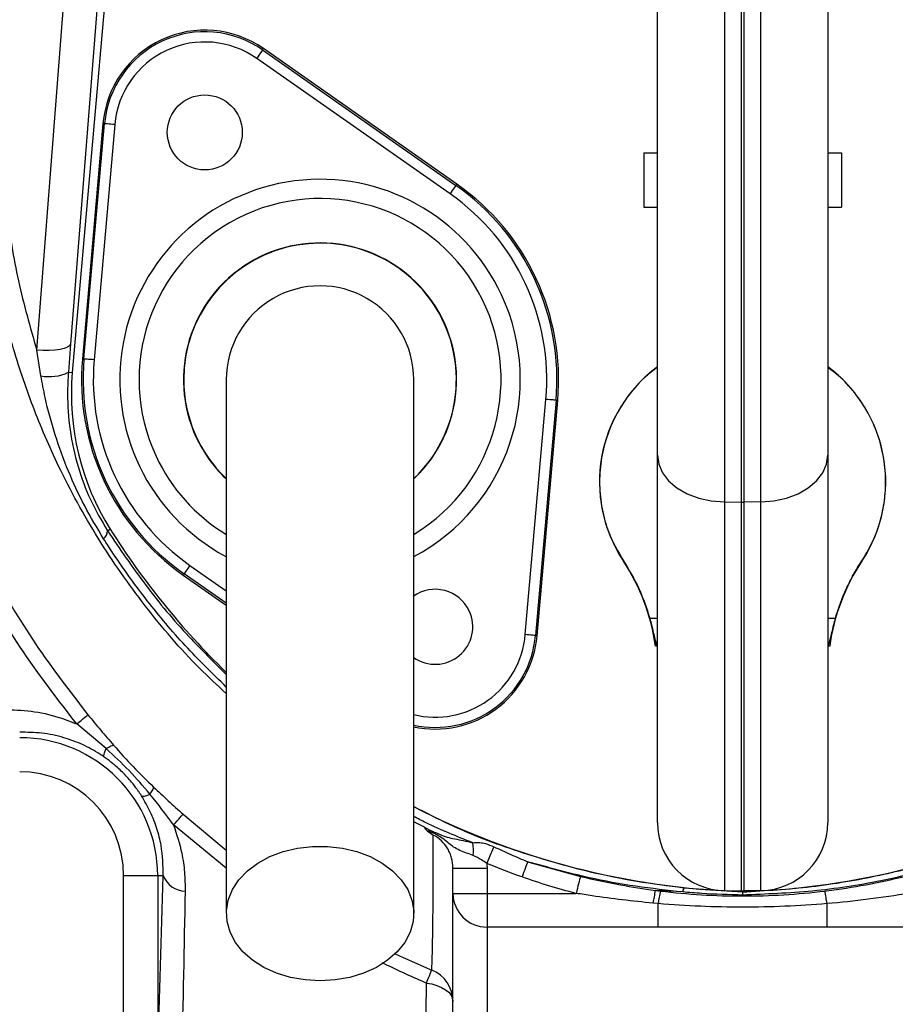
# Model space of a CAD drawing. Header units: millimetres. Extents: x 3040 to 6800, y 3022 to 6782.
# Tile 3 of 9: x 4389 to 5032, y 4278 to 5000. Entities that reach past the tile are written whole.
import ezdxf

# ---------------------------------------------------------------- set-up
doc = ezdxf.new("R2010")
doc.units = ezdxf.units.MM
doc.header["$LTSCALE"] = 5

msp = doc.modelspace()

# ---------------------------------------------------------------- linework, layer by layer
at = {"color": 7, "linetype": 'Continuous', "lineweight": 25}
for p, q in [((4906.31, 5092.8), (4906.31, 4646.36)), ((4918.81, 4646.21), (4918.81, 5092.91)), ((4920.56, 5092.91), (4920.56, 4646.21)), ((4933.06, 4646.36), (4933.06, 5092.8)), ((4450.85, 5070.9), (4426.72, 4761.9)), ((4456.76, 5070.38), (4427.95, 4741.1)), ((4401.83, 4757.6), (4425.96, 5066.61)), ((4857.19, 4680.5), (4857.19, 5067.39)), ((4982.19, 5067.39), (4982.19, 4680.5)), ((4567.5, 4977.71), (4568.18, 4978.67)), ((4567.5, 4977.71), (4709.38, 4878.36)), ((4710.06, 4879.33), (4568.18, 4978.67)), ((4705.08, 4872.22), (4563.2, 4971.56)), ((4450.45, 4923.77), (4435.35, 4751.23)), ((4436.53, 4751.12), (4451.62, 4923.67)), ((4459.09, 4923.02), (4444, 4750.47)), ((4451.62, 4923.67), (4450.45, 4923.77)), ((4847.19, 4902.35), (4847.19, 4862.35)), ((4847.19, 4902.35), (4857.19, 4902.35)), ((4982.19, 4902.35), (4992.19, 4902.35)), ((4992.19, 4902.35), (4992.19, 4862.35)), ((4709.38, 4878.36), (4710.06, 4879.33)), ((4847.19, 4862.35), (4857.19, 4862.35)), ((4982.19, 4862.35), (4992.19, 4862.35)), ((4426.72, 4761.9), (4425.08, 4741.35)), ((4404.93, 4738.74), (4401.83, 4757.6)), ((4436.53, 4751.12), (4435.35, 4751.23)), ((4425.08, 4741.35), (4427.95, 4741.1)), ((4760.28, 4548.93), (4775.37, 4721.48)), ((4782.84, 4720.83), (4767.75, 4548.28)), ((4768.92, 4548.18), (4784.02, 4720.72)), ((4782.84, 4720.83), (4784.02, 4720.72)), ((4857.19, 4411.2), (4857.19, 4680.5)), ((4982.19, 4680.5), (4982.19, 4411.2)), ((4906.31, 4646.36), (4918.81, 4646.21)), ((4906.31, 4646.36), (4906.31, 4361.21)), ((4918.81, 4360.99), (4918.81, 4646.21)), ((4933.06, 4646.36), (4920.56, 4646.21)), ((4920.56, 4646.21), (4920.56, 4360.99)), ((4933.06, 4361.21), (4933.06, 4646.36)), ((4453.76, 4625.13), (4455.72, 4626.37)), ((4509.99, 4593.59), (4509.31, 4592.62)), ((4509.31, 4592.62), (4540.94, 4570.48)), ((4767.75, 4548.28), (4768.92, 4548.18)), ((4452.79, 4465.35), (4431.18, 4483.48)), ((4707.19, 4377.73), (4732.19, 4377.73)), ((4707.19, 4359.21), (4707.19, 4377.73)), ((4732.19, 4377.73), (4732.19, 4359.21)), ((4761.9, 4382.44), (4800.66, 4371.59)), ((4490.6, 4372.14), (4465.63, 4372.14)), ((4465.63, 4240.67), (4465.63, 4372.14)), ((4494.69, 4372.14), (4490.6, 4372.14)), ((4490.6, 4372.14), (4490.6, 4240.67)), ((4855.66, 4361.41), (4859.4, 4360.94)), ((4875.81, 4360.22), (4855.66, 4361.41)), ((4876.55, 4363.37), (4919.69, 4360.26)), ((4906.31, 4361.21), (4918.81, 4360.99)), ((4933.06, 4361.21), (4920.56, 4360.99)), ((4707.19, 4359.21), (4732.19, 4359.21)), ((4707.19, 4258.58), (4707.19, 4359.21)), ((4732.19, 4359.21), (4732.19, 4334.45)), ((4732.19, 4359.21), (4797.52, 4359.21)), ((4919.69, 4360.26), (4919.69, 4360.48)), ((4857.75, 4351.67), (4853.91, 4352.01)), ((4857.75, 4334.45), (4857.75, 4351.67)), ((4981.62, 4334.45), (4981.62, 4351.67)), ((4857.75, 4334.45), (4732.19, 4334.45)), ((4732.19, 4334.45), (4732.19, 4229.23)), ((5107.19, 4334.45), (4981.62, 4334.45)), ((4687.49, 4272.21), (4687.67, 4293.46))]:
    msp.add_line(p, q, dxfattribs=at)
at = {"color": 8, "linetype": 'Continuous', "lineweight": 25}
for p, q in [((4514.29, 4599.73), (4540.94, 4581.07)), ((4540.94, 4571.92), (4509.99, 4593.59)), ((4851.52, 4560.97), (4857.19, 4560.97)), ((4982.19, 4560.97), (4987.85, 4560.97)), ((4509.26, 4417.23), (4540.94, 4390.84)), ((4540.94, 4377.7), (4502.21, 4409.4)), ((4686.83, 4407.52), (4678.44, 4411.57))]:
    msp.add_line(p, q, dxfattribs=at)
at = {"color": 7, "linetype": 'Continuous', "lineweight": 25, "flags": 128}
for points in [[(4567.5, 4977.71), (4567.41, 4977.57), (4567.15, 4977.21), (4566.75, 4976.63), (4566.22, 4975.87), (4565.57, 4974.94), (4564.83, 4973.89), (4564.03, 4972.75), (4563.2, 4971.56)], [(4459.09, 4923.02), (4457.65, 4923.14), (4456.26, 4923.26), (4454.98, 4923.38), (4453.86, 4923.47), (4452.93, 4923.56), (4452.23, 4923.62), (4451.79, 4923.66), (4451.62, 4923.67)], [(4709.38, 4878.36), (4709.29, 4878.22), (4709.04, 4877.86), (4708.63, 4877.29), (4708.1, 4876.52), (4707.45, 4875.6), (4706.71, 4874.54), (4705.91, 4873.4), (4705.08, 4872.22)], [(4426.72, 4761.9), (4426.01, 4760.74), (4424.44, 4759.7), (4422.06, 4758.82), (4418.95, 4758.12), (4415.24, 4757.64), (4411.04, 4757.39), (4406.52, 4757.38), (4401.83, 4757.6)], [(4444, 4750.47), (4442.56, 4750.6), (4441.17, 4750.72), (4439.89, 4750.83), (4438.76, 4750.93), (4437.83, 4751.01), (4437.13, 4751.07), (4436.69, 4751.11), (4436.53, 4751.12)], [(4782.84, 4720.83), (4782.68, 4720.84), (4782.24, 4720.88), (4781.54, 4720.94), (4780.61, 4721.02), (4779.48, 4721.12), (4778.2, 4721.23), (4776.81, 4721.35), (4775.37, 4721.48)], [(4857.19, 4680.5), (4858.12, 4673.91), (4860.91, 4667.57), (4865.43, 4661.72), (4871.52, 4656.57), (4878.95, 4652.32), (4887.45, 4649.12), (4896.68, 4647.11), (4906.31, 4646.36)], [(4933.06, 4646.36), (4942.69, 4647.11), (4951.92, 4649.12), (4960.42, 4652.32), (4967.85, 4656.57), (4973.94, 4661.72), (4978.46, 4667.57), (4981.25, 4673.91), (4982.19, 4680.5)], [(4514.29, 4599.73), (4513.46, 4598.55), (4512.66, 4597.41), (4511.92, 4596.35), (4511.27, 4595.43), (4510.74, 4594.66), (4510.33, 4594.09), (4510.08, 4593.73), (4509.99, 4593.59)], [(4767.75, 4548.28), (4767.58, 4548.29), (4767.14, 4548.33), (4766.44, 4548.39), (4765.51, 4548.47), (4764.39, 4548.57), (4763.11, 4548.69), (4761.72, 4548.81), (4760.28, 4548.93)], [(4431.18, 4483.48), (4432.83, 4484.83), (4434.34, 4486.06), (4435.68, 4487.15), (4436.84, 4488.09), (4437.8, 4488.87), (4438.56, 4489.49), (4439.1, 4489.93), (4439.42, 4490.18)], [(4502.21, 4409.4), (4503.64, 4410.99), (4504.94, 4412.44), (4506.1, 4413.73), (4507.09, 4414.83), (4507.91, 4415.75), (4508.55, 4416.46), (4509.01, 4416.95), (4509.26, 4417.23)], [(4609.69, 4295.07), (4598.66, 4295.71), (4587.91, 4297.61), (4577.74, 4300.72), (4568.38, 4304.97), (4560.1, 4310.24), (4553.1, 4316.39), (4547.57, 4323.27), (4543.65, 4330.7), (4541.44, 4338.48), (4540.99, 4346.42), (4542.32, 4354.31), (4545.4, 4361.94), (4550.15, 4369.12), (4556.43, 4375.65), (4564.1, 4381.38), (4572.94, 4386.16), (4582.74, 4389.85), (4593.23, 4392.36), (4604.15, 4393.64), (4615.22, 4393.64), (4626.14, 4392.36), (4636.63, 4389.85), (4646.43, 4386.16), (4655.27, 4381.38), (4662.94, 4375.65), (4669.22, 4369.12), (4673.97, 4361.94), (4677.05, 4354.31), (4678.38, 4346.42), (4677.93, 4338.48), (4675.72, 4330.7), (4671.8, 4323.27), (4666.27, 4316.39), (4659.27, 4310.24), (4650.99, 4304.97), (4641.63, 4300.72), (4631.46, 4297.61), (4620.71, 4295.71), (4609.69, 4295.07)], [(4737.09, 4393.45), (4736.69, 4392.46), (4736.2, 4391.26), (4735.63, 4389.88), (4735, 4388.34), (4734.32, 4386.66), (4733.59, 4384.89), (4732.84, 4383.05), (4732.07, 4381.17)], [(4761.9, 4382.44), (4761.53, 4381.39), (4761.1, 4380.2), (4760.63, 4378.89), (4760.13, 4377.49), (4759.6, 4376), (4759.05, 4374.45), (4758.48, 4372.86), (4757.9, 4371.25)], [(4800.66, 4371.59), (4800.39, 4370.52), (4800.07, 4369.27), (4799.71, 4367.86), (4799.32, 4366.3), (4798.9, 4364.63), (4798.45, 4362.87), (4797.99, 4361.05), (4797.52, 4359.21)], [(4687.67, 4293.46), (4688.49, 4295.46), (4689.24, 4297.27), (4689.89, 4298.86), (4690.45, 4300.22), (4690.9, 4301.33), (4691.25, 4302.17), (4691.49, 4302.74), (4691.61, 4303.03)], [(4687.67, 4293.46), (4691.69, 4292.76), (4695.44, 4291.69), (4698.81, 4290.29), (4701.71, 4288.59), (4704.05, 4286.65), (4705.78, 4284.51), (4706.83, 4282.25), (4707.19, 4279.91)]]:
    msp.add_lwpolyline(points, dxfattribs=at)
at = {"color": 7, "linetype": 'Continuous', "lineweight": 25}
for centre, radius in [((4919.69, 4902.47), 1880), ((4919.69, 4902.47), 1500), ((4919.69, 4902.47), 1464.89), ((4919.69, 4902.47), 1458.15), ((4919.69, 4902.47), 1434.75), ((4919.69, 4902.47), 1425), ((4919.69, 4902.47), 1392.32), ((4919.69, 4902.47), 1363.45), ((4919.69, 4902.47), 1137.5), ((4919.69, 4902.47), 875), ((4919.69, 4902.47), 870), ((4525.16, 4917.24), 27.5)]:
    msp.add_circle(centre, radius, dxfattribs=at)
for centre, radius, start, end in [((4919.69, 4902.47), 1125, 287.92973, 252.07027), ((4919.69, 4902.47), 1025, 110.59874, 245.09435), ((4919.69, 4902.47), 874.35, 92.56007, 87.43993), ((4525.16, 4917.24), 75, 55, 175), ((4525.16, 4917.24), 73.82, 55, 175), ((4525.16, 4917.24), 66.32, 55, 175), ((4609.69, 4735.97), 173.82, 355, 55), ((4609.69, 4735.97), 175, 355, 55), ((4609.69, 4735.97), 166.32, 355, 55), ((4609.69, 4735.97), 100, 313.70513, 180), ((4609.69, 4735.97), 68.75, 0, 180.04195), ((4609.69, 4735.97), 175, 175, 235), ((4609.69, 4735.97), 173.82, 175, 235), ((4609.69, 4735.97), 166.32, 175, 235), ((4919.69, 4660.97), 105, 126.52961, 213.55731), ((4919.69, 4660.97), 105, 326.44269, 53.47039), ((4411.15, 4769.85), 31.72, 258.69449, 296.06304), ((4612.25, 4724.97), 185, 175, 212.20989), ((4609.69, 4735.97), 100, 180, 226.46471), ((4919.69, 4719.29), 73.09, 269.31594, 270.68406), ((4446.49, 4625.01), 7.27, 307.66216, 0.9758), ((4937.99, 4930.19), 570, 212.20989, 225.80519), ((4832.29, 4602.88), 0.116, 121.23335, 150.70434), ((4707.19, 4520.02), 150, 7.8525, 33.55731), ((5132.19, 4520.02), 150, 146.44269, 172.1475), ((5007.08, 4602.88), 0.116, 29.29566, 58.76665), ((4694.21, 4554.71), 27.5, 25, 125.81589), ((4694.21, 4554.71), 27.5, 234.67766, 25), ((4694.21, 4554.71), 75, 257.76066, 355), ((4860.22, 4514.31), 26.58, 97.62688, 99.6134), ((4979.15, 4514.31), 26.58, 80.3866, 82.37312), ((4389.35, 4372.14), 101.24, 0, 90), ((4389.35, 4372.14), 76.28, 0, 90), ((4937.99, 4930.19), 570, 242.88481, 268.15919), ((4901.38, 4930.19), 570, 271.84081, 297.09248), ((4907.19, 4411.2), 50, 180, 269), ((4932.19, 4411.2), 50, 271, 0), ((4691.23, 4390.43), 31.03, 353.77759, 10.99466), ((4511.4, 4378.79), 17.99, 201.69376, 267.90671), ((4983.31, 4332.8), 130.82, 167.36889, 171.55558), ((4888.21, 4358.97), 12.47, 159.34694, 174.23981), ((4732.06, 4359.33), 24.88, 180.28151, 270.27886), ((4984.1, 4333.97), 127.59, 167.79733, 172.02292), ((4919.69, 4410.98), 50, 269, 271), ((4855.27, 4333.97), 127.59, 7.97708, 12.20267), ((4682.23, 4279.9), 24.95, 0.02784, 67.91494)]:
    msp.add_arc(centre, radius, start, end, dxfattribs=at)
at = {"color": 8, "linetype": 'Continuous', "lineweight": 25}
for centre, radius, start, end in [((4609.69, 4735.97), 146.9, 25, 241.91275), ((4609.69, 4735.97), 132.77, 301.39551, 205), ((4609.69, 4735.97), 100.2, 313.79869, 205), ((4609.69, 4735.97), 146.9, 297.93834, 25), ((4609.69, 4735.97), 100.2, 205, 226.22642), ((4609.69, 4735.97), 132.77, 205, 238.58389), ((4694.21, 4554.71), 66.32, 256.18157, 355), ((4694.21, 4554.71), 73.82, 257.51464, 355)]:
    msp.add_arc(centre, radius, start, end, dxfattribs=at)
for points, knots in [([(4974.35, 5593.82), (4984.46, 5591.98), (5004.77, 5588.28), (5037.4, 5578.56), (5070.96, 5565.16), (5104.85, 5547.5), (5137.37, 5526.67), (5169.17, 5502.44), (5200.31, 5475.42), (5235.49, 5442.01), (5273.97, 5401.62), (5314.99, 5351.89), (5353.05, 5298.23), (5387.84, 5240.25), (5418.59, 5179.64), (5442.37, 5122.14), (5459.07, 5068.74), (5469.96, 5019.73), (5476.63, 4969.54), (5478.82, 4918.95), (5476.45, 4868.82), (5469.71, 4819.01), (5458.47, 4769.45), (5443.75, 4723.82), (5426.56, 4682.28), (5407.7, 4644.73), (5385.66, 4608), (5360.71, 4572.63), (5331.61, 4538.25), (5310.76, 4515.65), (5298.5, 4505.18), (5298.44, 4505.13)], [0, 0, 0, 0, 0.022148, 0.044472, 0.073363, 0.10017, 0.127202, 0.157194, 0.187229, 0.217255, 0.263349, 0.309443, 0.358779, 0.408117, 0.458578, 0.50902, 0.545827, 0.582632, 0.620478, 0.658324, 0.695181, 0.732039, 0.770009, 0.807978, 0.838306, 0.869568, 0.900829, 0.932805, 0.964781, 0.999807, 1, 1, 1, 1]), ([(4540.94, 4505.73), (4534.31, 4511.85), (4512.78, 4531.73), (4480.71, 4569.57), (4445.98, 4619.16), (4418.96, 4668.47), (4398.49, 4716.09), (4383.37, 4761.24), (4372, 4807.41), (4364.36, 4855.01), (4360.87, 4903.82), (4361.69, 4953.53), (4366.76, 5003.02), (4374.45, 5043.44), (4386.03, 5088.41), (4402.52, 5137.73), (4429.09, 5198.33), (4460.57, 5256.7), (4496.66, 5313.65), (4537.48, 5368.72), (4577.29, 5415.79), (4605.03, 5442.47), (4615.94, 5452.95)], [0, 0, 0, 0, 0.025011, 0.081244, 0.137644, 0.193891, 0.238386, 0.283026, 0.327668, 0.372165, 0.418757, 0.465515, 0.51228, 0.55888, 0.581327, 0.643002, 0.704894, 0.766866, 0.82865, 0.89325, 0.958051, 1, 1, 1, 1]), ([(4615.94, 5435.54), (4607.85, 5427.62), (4583.83, 5404.1), (4547.8, 5361.44), (4508.47, 5308.54), (4473.87, 5253.39), (4446.94, 5202.62), (4425.82, 5156.67), (4409.69, 5116.05), (4398.43, 5080.91), (4388.97, 5043.88), (4381.51, 5004.96), (4376.49, 4957.03), (4375.68, 4908.4), (4379.39, 4858.5), (4387.5, 4807.93), (4397.04, 4774.42), (4401.83, 4757.6)], [0, 0, 0, 0, 0.0448379, 0.133262, 0.2216848, 0.3074132, 0.3931453, 0.4516286, 0.5101405, 0.5685741, 0.5998773, 0.6639674, 0.7280548, 0.7939915, 0.8599283, 0.9296765, 1, 1, 1, 1]), ([(4453.76, 4625.13), (4462.91, 4611.65), (4481.22, 4584.7), (4510.59, 4549.56), (4531.64, 4528.92), (4540.94, 4519.81)], [0, 0, 0, 0, 0.358239, 0.716467, 1, 1, 1, 1]), ([(4540.94, 4510.52), (4530.71, 4520.49), (4510.14, 4540.54), (4482.57, 4573.58), (4463.21, 4600.18), (4453.2, 4615.73), (4450.93, 4619.25)], [0, 0, 0, 0, 0.3013423, 0.6060964, 0.9108576, 1, 1, 1, 1]), ([(4678.44, 4422.99), (4687.07, 4418.5), (4711.8, 4405.64), (4755.13, 4389.41), (4801.31, 4376.1), (4841.96, 4367.78), (4865.02, 4364.84), (4876.55, 4363.37)], [0, 0, 0, 0, 0.140786, 0.403365, 0.665273, 0.832637, 1, 1, 1, 1]), ([(4919.69, 4360.26), (4936.57, 4361.27), (4970.34, 4363.3), (5018.95, 4371.69), (5065.23, 4383.42), (5108.78, 4398.63), (5140.81, 4411.79), (5157.61, 4420.88), (5160.94, 4422.67)], [0, 0, 0, 0, 0.2019455, 0.4039089, 0.5870515, 0.7708531, 0.9546753, 1, 1, 1, 1]), ([(4721.7, 4396.35), (4710.14, 4400.94), (4695.44, 4406.78), (4681.43, 4414.03), (4678.44, 4415.58)], [0, 0, 0, 0, 0.785768, 1, 1, 1, 1]), ([(4664.24, 4315.15), (4672.95, 4311.13), (4682.01, 4306.94), (4691.25, 4303.17), (4691.61, 4303.03)], [0, 0, 0, 0, 0.960964, 1, 1, 1, 1]), ([(4687.67, 4293.46), (4687.31, 4293.61), (4676.32, 4298.09), (4665.64, 4303.28), (4655.32, 4308.29)], [0, 0, 0, 0, 0.033383, 1, 1, 1, 1])]:
    msp.add_open_spline(points, degree=3, knots=knots, dxfattribs=at)
at = {"color": 7, "linetype": 'Continuous', "lineweight": 25}
for points, knots in [([(4431.18, 4483.48), (4417.77, 4500.84), (4390.91, 4535.62), (4357.38, 4592.46), (4330.72, 4648.73), (4310.71, 4703.82), (4296.22, 4756.9), (4286.15, 4810.98), (4280.62, 4865.66), (4279.89, 4920.6), (4283.83, 4975.48), (4292.32, 5029.83), (4305.4, 5083.65), (4323.09, 5136.57), (4344.87, 5188.51), (4370.23, 5238.9), (4398.44, 5287.72), (4419.42, 5318.87), (4429.89, 5334.41)], [0, 0, 0, 0, 0.071629, 0.143435, 0.215065, 0.274774, 0.334691, 0.394602, 0.454303, 0.513994, 0.573901, 0.633816, 0.693518, 0.754624, 0.815919, 0.87735, 0.93878, 1, 1, 1, 1]), ([(4438.36, 5328.68), (4428.08, 5313.27), (4407.47, 5282.41), (4379.7, 5234.11), (4354.7, 5184.3), (4333.2, 5132.97), (4315.75, 5080.76), (4302.86, 5027.75), (4294.52, 4974.28), (4290.64, 4920.32), (4291.36, 4866.27), (4296.8, 4812.49), (4306.71, 4759.28), (4320.95, 4707.06), (4340.63, 4652.85), (4366.85, 4597.47), (4399.82, 4541.52), (4426.23, 4507.28), (4439.42, 4490.18)], [0, 0, 0, 0, 0.061411, 0.123029, 0.184642, 0.246117, 0.307408, 0.367015, 0.426833, 0.486643, 0.546239, 0.605859, 0.665688, 0.725524, 0.785153, 0.856711, 0.928443, 1, 1, 1, 1]), ([(4857.19, 4744.88), (4854.15, 4742.63), (4846.38, 4736.88), (4836.04, 4725.08), (4826.44, 4710.18), (4819.5, 4693.8), (4815.44, 4676.51), (4814.27, 4658.75), (4816.21, 4641.1), (4821.37, 4621.91), (4828.27, 4609.87), (4832.23, 4602.98)], [0, 0, 0, 0, 0.071152, 0.182372, 0.293665, 0.404959, 0.516336, 0.627713, 0.739143, 0.850573, 1, 1, 1, 1]), ([(5007.14, 4602.98), (5009.76, 4607.32), (5015, 4616.02), (5020.39, 4630.31), (5023.77, 4645.17), (5025.04, 4661.21), (5023.68, 4678.11), (5019.35, 4695.36), (5012.15, 4711.64), (5002.29, 4726.39), (4992.18, 4737.65), (4984.78, 4742.97), (4982.19, 4744.84)], [0, 0, 0, 0, 0.095651, 0.191302, 0.286951, 0.382601, 0.494015, 0.605429, 0.716843, 0.828257, 0.939619, 1, 1, 1, 1]), ([(4450.93, 4619.25), (4446.17, 4627.17), (4436.61, 4643.08), (4424.77, 4668.69), (4415.02, 4695.37), (4408.63, 4718.91), (4405.91, 4733.47), (4404.93, 4738.74)], [0, 0, 0, 0, 0.216167, 0.434067, 0.653459, 0.874519, 1, 1, 1, 1]), ([(4425.08, 4741.35), (4424.79, 4736.18), (4424.01, 4722.17), (4425.77, 4698.75), (4431.48, 4672.55), (4440.7, 4647.39), (4449.37, 4632.62), (4453.76, 4625.13)], [0, 0, 0, 0, 0.128444, 0.347938, 0.572307, 0.783289, 1, 1, 1, 1]), ([(4540.94, 4735.97), (4540.94, 4734.97), (4540.94, 4732.88), (4540.94, 4729.26), (4540.94, 4724.49), (4540.94, 4718.34), (4540.94, 4710.48), (4540.94, 4700.77), (4540.94, 4687.83), (4540.94, 4669.76), (4540.94, 4645.59), (4540.94, 4615.08), (4540.94, 4579.53), (4540.94, 4539.41), (4540.94, 4495.21), (4540.94, 4447.56), (4540.94, 4396.92), (4540.94, 4362.14), (4540.94, 4344.43)], [0, 0, 0, 0, 0.0455214, 0.0947173, 0.1476109, 0.2042752, 0.2514561, 0.3008581, 0.3524189, 0.4062132, 0.4702248, 0.5372899, 0.6071723, 0.679907, 0.7555872, 0.8341509, 0.9156094, 1, 1, 1, 1]), ([(4678.44, 4344.43), (4678.44, 4361.14), (4678.44, 4394.28), (4678.44, 4443.05), (4678.44, 4489.97), (4678.44, 4534.54), (4678.44, 4576.01), (4678.44, 4613.62), (4678.44, 4645.24), (4678.44, 4670.73), (4678.44, 4690.01), (4678.44, 4704.28), (4678.44, 4715.89), (4678.44, 4724.63), (4678.44, 4731.06), (4678.44, 4734.35), (4678.44, 4735.97)], [0, 0, 0, 0, 0.0796442, 0.1580088, 0.2351238, 0.3110145, 0.3856144, 0.4590053, 0.5312518, 0.5933109, 0.6542603, 0.7143008, 0.773508, 0.8508697, 0.9263193, 1, 1, 1, 1]), ([(4832.23, 4602.98), (4836.51, 4596.51), (4840.26, 4589.77), (4845.1, 4579.24), (4846.58, 4575.65), (4849.26, 4568.39), (4850.46, 4564.7), (4851.52, 4560.97)], [0, 0, 0, 0, 0.5, 0.5, 0.75, 0.75, 1, 1, 1, 1]), ([(4987.85, 4560.97), (4989.97, 4568.43), (4992.64, 4575.67), (4997.47, 4586.21), (4999.23, 4589.67), (5002.99, 4596.44), (5005, 4599.74), (5007.14, 4602.98)], [0, 0, 0, 0, 0.5, 0.5, 0.75, 0.75, 1, 1, 1, 1]), ([(4851.52, 4560.97), (4852.5, 4557.5), (4853.35, 4554.04), (4854.57, 4548.92), (4854.96, 4547.22), (4855.78, 4543.88), (4856.21, 4542.24), (4856.69, 4540.65)], [0, 0, 0, 0, 0.5, 0.5, 0.75, 0.75, 1, 1, 1, 1]), ([(4982.68, 4540.65), (4983.64, 4543.83), (4984.39, 4547.16), (4985.6, 4552.28), (4986.02, 4554.02), (4986.9, 4557.5), (4987.36, 4559.24), (4987.85, 4560.97)], [0, 0, 0, 0, 0.5, 0.5, 0.75, 0.75, 1, 1, 1, 1]), ([(4377.87, 4493.92), (4384.46, 4493.76), (4397.79, 4493.43), (4415.83, 4489.48), (4426.9, 4485.15), (4431.18, 4483.48)], [0, 0, 0, 0, 0.3740323, 0.7575581, 1, 1, 1, 1]), ([(4439.42, 4490.18), (4442.53, 4486.38), (4445.65, 4482.62), (4451.92, 4475.16), (4455.08, 4471.47), (4458.28, 4467.81)], [0, 0, 0, 0, 0.5, 0.5, 1, 1, 1, 1]), ([(4451.35, 4459.17), (4450.29, 4459.9), (4445.11, 4463.41), (4435.25, 4468.71), (4420.89, 4473.98), (4405.32, 4477.24), (4394.72, 4477.32), (4389.35, 4477.35)], [0, 0, 0, 0, 0.05391, 0.261583, 0.476043, 0.734526, 1, 1, 1, 1]), ([(4451.35, 4459.17), (4451.08, 4459.54), (4451.07, 4460.26), (4451.56, 4462.36), (4452.06, 4463.73), (4452.79, 4465.35)], [0, 0, 0, 0, 0.5, 0.5, 1, 1, 1, 1]), ([(4452.79, 4465.35), (4454.17, 4466.23), (4455.35, 4466.89), (4457.21, 4467.73), (4457.88, 4467.89), (4458.28, 4467.81)], [0, 0, 0, 0, 0.5, 0.5, 1, 1, 1, 1]), ([(4484.92, 4431.87), (4479.93, 4437.76), (4469.91, 4449.58), (4458.51, 4460.08), (4452.79, 4465.35)], [0, 0, 0, 0, 0.497974, 1, 1, 1, 1]), ([(4458.28, 4467.81), (4462.92, 4462.5), (4467.69, 4457.29), (4477.48, 4447.07), (4482.52, 4442.04), (4487.62, 4437.17)], [0, 0, 0, 0, 0.5, 0.5, 1, 1, 1, 1]), ([(4478.75, 4430.69), (4478.34, 4431.31), (4477.56, 4432.52), (4476.37, 4434.25), (4475.22, 4435.86), (4474.12, 4437.34), (4472.36, 4439.63), (4469.87, 4442.63), (4466.51, 4446.3), (4462.98, 4449.81), (4459.75, 4452.69), (4456.83, 4455.1), (4454.23, 4457.13), (4452.34, 4458.47), (4451.35, 4459.17)], [0, 0, 0, 0, 0.056515, 0.109735, 0.159667, 0.206317, 0.249696, 0.377352, 0.499103, 0.621321, 0.749708, 0.823789, 0.907209, 1, 1, 1, 1]), ([(4484.92, 4431.87), (4485.86, 4433.2), (4486.57, 4434.34), (4487.49, 4436.14), (4487.69, 4436.79), (4487.62, 4437.17)], [0, 0, 0, 0, 0.5, 0.5, 1, 1, 1, 1]), ([(4487.62, 4437.17), (4491.16, 4433.83), (4498.26, 4427.12), (4505.59, 4420.53), (4509.26, 4417.23)], [0, 0, 0, 0, 0.499135, 1, 1, 1, 1]), ([(4478.75, 4430.69), (4479.1, 4430.41), (4479.81, 4430.36), (4481.91, 4430.76), (4483.28, 4431.21), (4484.92, 4431.87)], [0, 0, 0, 0, 0.5, 0.5, 1, 1, 1, 1]), ([(4494.69, 4372.14), (4494.54, 4379.51), (4494.32, 4390.78), (4490.24, 4406.68), (4485.63, 4418.95), (4481.01, 4426.83), (4478.75, 4430.69)], [0, 0, 0, 0, 0.385706, 0.590209, 0.799125, 1, 1, 1, 1]), ([(4502.21, 4409.4), (4504.47, 4402.49), (4508.25, 4390.92), (4510.55, 4374.61), (4510.68, 4365.44), (4510.75, 4360.82)], [0, 0, 0, 0, 0.424323, 0.710401, 1, 1, 1, 1]), ([(4688.61, 4404.94), (4688.16, 4405.26), (4687.8, 4405.56), (4687.23, 4406.1), (4687.03, 4406.34), (4686.65, 4406.97), (4686.69, 4407.27), (4686.83, 4407.52)], [0, 0, 0, 0, 0.25, 0.25, 0.5, 0.5, 1, 1, 1, 1]), ([(4686.83, 4407.52), (4687.19, 4407.29), (4688.22, 4406.64), (4689.89, 4405.81), (4691.82, 4404.94), (4693.48, 4404.21), (4695.31, 4403.4), (4698.53, 4402), (4704.58, 4399.81), (4712.77, 4398.42), (4719.34, 4396.9), (4721.7, 4396.35)], [0, 0, 0, 0, 0.038094, 0.108704, 0.153791, 0.198555, 0.243226, 0.30507, 0.478911, 0.813273, 1, 1, 1, 1]), ([(4722.08, 4387.07), (4720.39, 4387.65), (4715.04, 4389.48), (4708.21, 4392.18), (4702.08, 4397.79), (4697.16, 4401.13), (4693.53, 4403.09), (4690.71, 4404.26), (4689.03, 4404.8), (4688.61, 4404.94)], [0, 0, 0, 0, 0.138314, 0.435777, 0.669971, 0.781138, 0.871494, 0.967597, 1, 1, 1, 1]), ([(4691.61, 4303.03), (4691.71, 4305.01), (4691.91, 4308.99), (4692.15, 4317.33), (4692.36, 4327.38), (4692.53, 4339.75), (4692.64, 4354.68), (4692.71, 4374.82), (4692.66, 4391.9), (4692.63, 4402.01)], [0, 0, 0, 0, 0.126838, 0.253675, 0.380723, 0.507772, 0.65035, 0.792995, 1, 1, 1, 1]), ([(4707.19, 4377.73), (4707.19, 4380.21), (4706.86, 4382.69), (4705.9, 4386.26), (4705.51, 4387.42), (4704.56, 4389.7), (4704.01, 4390.83), (4702.13, 4394.03), (4700.61, 4395.98), (4696.97, 4399.44), (4694.9, 4400.89), (4692.63, 4402.01)], [0, 0, 0, 0, 0.25, 0.25, 0.375, 0.375, 0.5, 0.5, 0.75, 0.75, 1, 1, 1, 1]), ([(4721.7, 4396.35), (4723.39, 4396.51), (4726.34, 4396.8), (4731.67, 4395.66), (4735.09, 4394.26), (4737.09, 4393.45)], [0, 0, 0, 0, 0.3577331, 0.624472, 1, 1, 1, 1]), ([(4737.09, 4393.45), (4741.26, 4391.52), (4749.47, 4387.73), (4757.8, 4384.19), (4761.9, 4382.44)], [0, 0, 0, 0, 0.50799, 1, 1, 1, 1]), ([(4732.07, 4381.17), (4730.76, 4382.06), (4727.5, 4384.26), (4724.11, 4386.02), (4722.08, 4387.07)], [0, 0, 0, 0, 0.402633, 1, 1, 1, 1]), ([(4875.81, 4360.22), (4864.29, 4361.48), (4841.21, 4364), (4803.03, 4371), (4776.87, 4378.28), (4761.9, 4382.44)], [0, 0, 0, 0, 0.298804, 0.598847, 1, 1, 1, 1]), ([(5077.47, 4382.44), (5058.79, 4377.38), (5023.78, 4367.88), (4970.8, 4360), (4936.77, 4358.64), (4919.69, 4357.95)], [0, 0, 0, 0, 0.362554, 0.679851, 1, 1, 1, 1]), ([(4800.66, 4371.59), (4810.43, 4369.4), (4828.63, 4365.32), (4847.1, 4362.65), (4855.66, 4361.41)], [0, 0, 0, 0, 0.536356, 1, 1, 1, 1]), ([(4979.97, 4360.94), (4980.41, 4360.99), (4990.49, 4362.24), (5010.18, 4365.25), (5029.19, 4369.48), (5038.71, 4371.59)], [0, 0, 0, 0, 0.022047, 0.510234, 1, 1, 1, 1]), ([(4510.75, 4360.82), (4509.92, 4319.92), (4508.69, 4258.61), (4507.13, 4194.68), (4506.54, 4170.94), (4506.44, 4167.16)], [0, 0, 0, 0, 0.627437, 0.940597, 1, 1, 1, 1]), ([(4853.91, 4352.01), (4838.98, 4353.63), (4820.14, 4355.66), (4801.41, 4358.6), (4797.52, 4359.21)], [0, 0, 0, 0, 0.792241, 1, 1, 1, 1]), ([(4859.4, 4360.94), (4869.41, 4359.71), (4879.45, 4358.8), (4899.55, 4357.59), (4909.61, 4357.29), (4939.86, 4357.29), (4959.95, 4358.47), (4979.97, 4360.94)], [0, 0, 0, 0, 0.25, 0.25, 0.5, 0.5, 1, 1, 1, 1]), ([(4919.69, 4357.95), (4909.68, 4358.21), (4895.04, 4358.6), (4880.44, 4359.83), (4875.81, 4360.22)], [0, 0, 0, 0, 0.682886, 1, 1, 1, 1]), ([(4919.69, 4360.26), (4919.69, 4360.2), (4919.69, 4359.98), (4919.69, 4359.2), (4919.69, 4358.65), (4919.69, 4357.95)], [0, 0, 0, 0, 0.5, 0.5, 1, 1, 1, 1]), ([(5041.85, 4359.21), (5031.85, 4357.62), (5021.84, 4356.16), (5001.77, 4353.62), (4991.7, 4352.54), (4981.62, 4351.67)], [0, 0, 0, 0, 0.5, 0.5, 1, 1, 1, 1]), ([(4981.62, 4351.67), (4971.32, 4350.8), (4961, 4350.16), (4940.34, 4349.31), (4930, 4349.1), (4909.33, 4349.11), (4899.01, 4349.31), (4878.37, 4350.16), (4868.06, 4350.8), (4857.75, 4351.67)], [0, 0, 0, 0, 0.25, 0.25, 0.5, 0.5, 0.75, 0.75, 1, 1, 1, 1]), ([(4981.62, 4334.45), (4979.24, 4334.45), (4974.08, 4334.45), (4967.28, 4334.46), (4959.33, 4334.46), (4943.85, 4334.48), (4919.68, 4334.5), (4895.52, 4334.48), (4880.04, 4334.46), (4872.09, 4334.46), (4865.29, 4334.45), (4860.13, 4334.45), (4857.75, 4334.45)], [0, 0, 0, 0, 0.0575654, 0.1250017, 0.1647033, 0.2500031, 0.5000046, 0.750002, 0.835297, 0.8750012, 0.9424358, 1, 1, 1, 1])]:
    msp.add_open_spline(points, degree=3, knots=knots, dxfattribs=at)
for points in [[(4502.21, 4409.4), (4496.67, 4416.99), (4490.95, 4424.53), (4484.92, 4431.87)], [(4688.61, 4404.94), (4689.98, 4403.95), (4691.32, 4402.97), (4692.63, 4402.01)], [(4757.9, 4371.25), (4749.22, 4374.36), (4740.61, 4377.68), (4732.07, 4381.17)], [(4732.07, 4381.17), (4732.15, 4380.03), (4732.19, 4378.88), (4732.19, 4377.73)], [(4490.6, 4240.67), (4492, 4284.06), (4493.37, 4327.8), (4494.69, 4372.14)], [(4797.52, 4359.21), (4784.11, 4362.61), (4770.9, 4366.6), (4757.9, 4371.25)]]:
    msp.add_open_spline(points, degree=3, dxfattribs=at)

doc.saveas('drawing.dxf')
